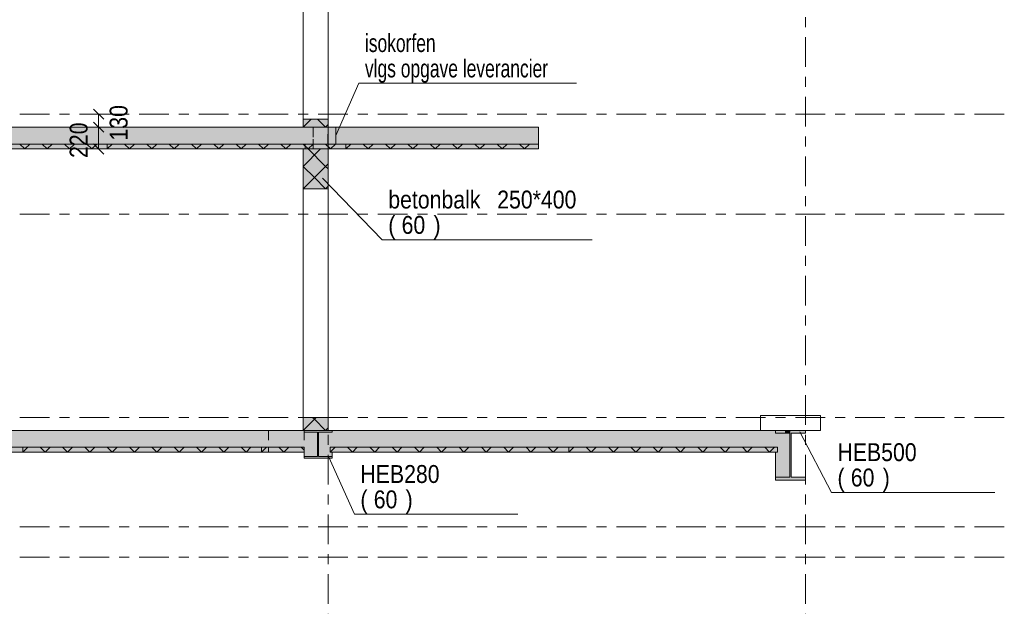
# Model space of a CAD drawing. Header units: millimetres. Extents: x -914 to -73, y -1403 to -809.
# Tile 36 of 79: x -545 to -446, y -1262 to -1203. Entities that reach past the tile are written whole.
import ezdxf

# ---------------------------------------------------------------- set-up
doc = ezdxf.new("R2010")
doc.units = ezdxf.units.MM
for name, pattern in [('XKITLINE00', [0]), ('XKITLINE01', [4, 1, -1, 1, -1]), ('XKITLINE03', [6, 3, -1, 1, -1])]:
    doc.linetypes.add(name, pattern=pattern)
for name, color, linetype, lineweight in [('Offset', 4, 'Continuous', 0), ('Onderdeel', 2, 'Continuous', 0), ('Onderdeel label', 2, 'Continuous', 0), ('Stramien', 4, 'Continuous', 0), ('Tekst', 7, 'Continuous', 0)]:
    doc.layers.add(name, color=color, linetype=linetype, lineweight=lineweight)
doc.styles.add('ARIAL', font='arial.ttf')
doc.styles.add('ARIAL_NARROW', font='ARIALN.TTF')

msp = doc.modelspace()

# ---------------------------------------------------------------- hatches: boundary and pattern name
at = {"layer": 'Onderdeel'}
for points in [[(-492.667, -1215.946), (-584.815, -1215.946), (-584.815, -1213.746), (-492.667, -1213.746)], [(-513.816, -1213.746), (-516.316, -1213.746), (-516.316, -1212.946), (-513.816, -1212.946)], [(-536.019, -1215.946), (-560.019, -1215.946), (-560.019, -1215.446), (-536.019, -1215.446)], [(-512.019, -1215.946), (-536.019, -1215.946), (-536.019, -1215.446), (-512.019, -1215.446)], [(-492.667, -1215.946), (-512.019, -1215.946), (-512.019, -1215.446), (-492.667, -1215.446)], [(-513.815, -1219.946), (-516.315, -1219.946), (-516.315, -1215.946), (-513.815, -1215.946)], [(-513.815, -1219.946), (-516.315, -1219.946), (-516.315, -1215.946), (-513.815, -1215.946)], [(-513.815, -1244.246), (-516.315, -1244.246), (-516.315, -1242.946), (-513.815, -1242.946)], [(-514.815, -1246.446), (-657.806, -1246.446), (-657.806, -1244.246), (-514.815, -1244.246)], [(-514.867, -1244.426), (-516.215, -1244.426), (-516.215, -1244.246), (-513.415, -1244.246), (-513.415, -1244.426), (-514.762, -1244.426), (-514.762, -1246.866), (-513.415, -1246.866), (-513.415, -1247.046), (-516.215, -1247.046), (-516.215, -1246.866), (-514.867, -1246.866)], [(-467.814, -1246.446), (-514.814, -1246.446), (-514.814, -1244.246), (-467.814, -1244.246)], [(-467.387, -1244.526), (-468.815, -1244.526), (-468.815, -1244.246), (-465.815, -1244.246), (-465.815, -1244.526), (-467.242, -1244.526), (-467.242, -1248.966), (-465.815, -1248.966), (-465.815, -1249.246), (-468.815, -1249.246), (-468.815, -1248.966), (-467.387, -1248.966)], [(-467.387, -1244.246), (-467.387, -1244.526), (-467.814, -1244.526), (-467.814, -1244.246)], [(-468.814, -1248.966), (-468.814, -1246.446), (-467.814, -1246.446), (-467.814, -1244.526), (-467.387, -1244.526), (-467.387, -1248.966)], [(-544.512, -1246.446), (-568.512, -1246.446), (-568.512, -1245.946), (-544.512, -1245.946)], [(-520.512, -1246.446), (-544.512, -1246.446), (-544.512, -1245.946), (-520.512, -1245.946)], [(-516.215, -1246.446), (-520.512, -1246.446), (-520.512, -1245.946), (-516.215, -1245.946)], [(-514.867, -1246.866), (-516.214, -1246.866), (-516.214, -1246.446), (-514.867, -1246.446)], [(-513.415, -1246.866), (-514.762, -1246.866), (-514.762, -1246.446), (-513.415, -1246.446)], [(-489.614, -1246.446), (-513.614, -1246.446), (-513.614, -1245.946), (-489.614, -1245.946)], [(-468.614, -1246.446), (-489.614, -1246.446), (-489.614, -1245.946), (-468.614, -1245.946)]]:
    msp.add_hatch(color=256, dxfattribs=at).paths.add_polyline_path(points, flags=17)

# ---------------------------------------------------------------- linework, layer by layer
at = {"layer": 'Offset', "linetype": 'XKITLINE00', "lineweight": 0}
for p, q in [((-534.722, -1212.446), (-538.682, -1212.446)), ((-537.392, -1211.937), (-536.373, -1212.955)), ((-536.882, -1213.746), (-536.882, -1212.446)), ((-537.151, -1213.746), (-538.892, -1213.746)), ((-537.151, -1213.746), (-538.322, -1213.746)), ((-537.392, -1213.237), (-536.373, -1214.255)), ((-537.392, -1213.237), (-536.373, -1214.255)), ((-536.882, -1215.946), (-536.882, -1213.746)), ((-537.392, -1215.437), (-536.373, -1216.455)), ((-537.497, -1215.946), (-538.892, -1215.946))]:
    msp.add_line(p, q, dxfattribs=at)
at = {"layer": 'Offset'}
for p in [(-536.882, -1212.446), (-536.882, -1213.746), (-536.882, -1213.746), (-536.882, -1215.946)]:
    msp.add_point(p, dxfattribs=at)
at = {"layer": 'Onderdeel', "linetype": 'XKITLINE00', "lineweight": 0}
for p, q in [((-516.316, -1213.746), (-516.316, -1168.246)), ((-513.816, -1168.246), (-513.816, -1212.946)), ((-492.665, -1213.746), (-584.815, -1213.746)), ((-516.316, -1213.746), (-515.516, -1212.946)), ((-516.316, -1212.946), (-513.816, -1212.946)), ((-513.816, -1213.746), (-516.316, -1213.746)), ((-514.071, -1213.746), (-514.871, -1212.946)), ((-514.071, -1213.746), (-513.816, -1213.491)), ((-513.816, -1212.946), (-513.816, -1213.746)), ((-513.814, -1215.446), (-513.814, -1213.746)), ((-513.814, -1213.746), (-513.014, -1213.746)), ((-513.014, -1213.746), (-513.014, -1215.446)), ((-492.667, -1215.946), (-492.667, -1213.746)), ((-492.665, -1213.746), (-492.665, -1215.946)), ((-536.019, -1215.446), (-560.019, -1215.446)), ((-544.303, -1215.946), (-544.803, -1215.446)), ((-544.303, -1215.946), (-543.803, -1215.446)), ((-542.058, -1215.946), (-542.558, -1215.446)), ((-542.058, -1215.946), (-541.558, -1215.446)), ((-539.813, -1215.946), (-540.313, -1215.446)), ((-539.813, -1215.946), (-539.313, -1215.446)), ((-537.568, -1215.946), (-538.068, -1215.446)), ((-537.568, -1215.946), (-537.068, -1215.446)), ((-536.019, -1215.946), (-535.519, -1215.446)), ((-536.019, -1215.446), (-536.019, -1215.946)), ((-536.019, -1215.946), (-536.019, -1215.446)), ((-536.019, -1215.446), (-512.019, -1215.446)), ((-533.774, -1215.946), (-534.274, -1215.446)), ((-533.774, -1215.946), (-533.274, -1215.446)), ((-531.529, -1215.946), (-532.029, -1215.446)), ((-531.529, -1215.946), (-531.029, -1215.446)), ((-529.284, -1215.946), (-529.784, -1215.446)), ((-529.284, -1215.946), (-528.784, -1215.446)), ((-527.039, -1215.946), (-527.539, -1215.446)), ((-527.039, -1215.946), (-526.539, -1215.446)), ((-524.794, -1215.946), (-525.294, -1215.446)), ((-524.794, -1215.946), (-524.294, -1215.446)), ((-522.548, -1215.946), (-523.048, -1215.446)), ((-522.548, -1215.946), (-522.048, -1215.446)), ((-520.303, -1215.946), (-520.803, -1215.446)), ((-520.303, -1215.946), (-519.803, -1215.446)), ((-518.058, -1215.946), (-518.558, -1215.446)), ((-518.058, -1215.946), (-517.558, -1215.446)), ((-515.813, -1215.946), (-516.313, -1215.446)), ((-515.813, -1215.946), (-515.313, -1215.446)), ((-513.568, -1215.946), (-514.068, -1215.446)), ((-513.014, -1215.446), (-513.814, -1215.446)), ((-513.568, -1215.946), (-513.068, -1215.446)), ((-512.019, -1215.946), (-511.519, -1215.446)), ((-512.019, -1215.946), (-512.019, -1215.446)), ((-492.667, -1215.446), (-512.019, -1215.446)), ((-512.019, -1215.446), (-512.019, -1215.946)), ((-509.774, -1215.946), (-510.274, -1215.446)), ((-509.774, -1215.946), (-509.274, -1215.446)), ((-507.529, -1215.946), (-508.029, -1215.446)), ((-507.529, -1215.946), (-507.029, -1215.446)), ((-505.284, -1215.946), (-505.784, -1215.446)), ((-505.284, -1215.946), (-504.784, -1215.446)), ((-503.039, -1215.946), (-503.539, -1215.446)), ((-503.039, -1215.946), (-502.539, -1215.446)), ((-500.794, -1215.946), (-501.294, -1215.446)), ((-500.794, -1215.946), (-500.294, -1215.446)), ((-498.548, -1215.946), (-499.048, -1215.446)), ((-498.548, -1215.946), (-498.048, -1215.446)), ((-496.303, -1215.946), (-496.803, -1215.446)), ((-496.303, -1215.946), (-495.803, -1215.446)), ((-494.058, -1215.946), (-494.558, -1215.446)), ((-494.058, -1215.946), (-493.558, -1215.446)), ((-492.665, -1215.446), (-492.667, -1215.446)), ((-492.667, -1215.446), (-492.667, -1215.946)), ((-492.665, -1215.446), (-492.667, -1215.446)), ((-492.665, -1215.946), (-492.665, -1215.446)), ((-516.315, -1215.946), (-583.915, -1215.946)), ((-560.019, -1215.946), (-536.019, -1215.946)), ((-512.019, -1215.946), (-536.019, -1215.946)), ((-516.315, -1217.701), (-514.56, -1215.946)), ((-516.315, -1219.946), (-516.315, -1215.946)), ((-516.315, -1215.946), (-513.815, -1215.946)), ((-516.315, -1219.946), (-516.315, -1215.946)), ((-514.07, -1217.701), (-515.825, -1215.946)), ((-492.667, -1215.946), (-513.815, -1215.946)), ((-513.815, -1215.946), (-513.815, -1219.946)), ((-513.815, -1215.946), (-513.815, -1219.946)), ((-492.667, -1215.946), (-512.019, -1215.946)), ((-492.665, -1215.946), (-492.667, -1215.946)), ((-492.665, -1215.946), (-492.667, -1215.946)), ((-492.667, -1215.946), (-492.665, -1215.946)), ((-492.665, -1215.946), (-492.667, -1215.946)), ((-516.315, -1219.946), (-513.815, -1217.446)), ((-515.192, -1218.824), (-516.315, -1217.701)), ((-513.815, -1217.956), (-514.07, -1217.701)), ((-514.07, -1219.946), (-515.192, -1218.824)), ((-514.07, -1219.946), (-513.815, -1219.691)), ((-516.315, -1219.946), (-516.316, -1219.946)), ((-516.316, -1219.946), (-513.815, -1219.946)), ((-516.316, -1242.946), (-516.316, -1219.946)), ((-513.815, -1219.946), (-516.316, -1219.946)), ((-513.816, -1219.946), (-513.816, -1242.946)), ((-516.315, -1242.946), (-516.316, -1242.946)), ((-516.316, -1242.946), (-513.815, -1242.946)), ((-516.315, -1244.246), (-515.015, -1242.946)), ((-516.315, -1244.246), (-516.315, -1242.946)), ((-515.192, -1243.124), (-515.37, -1242.946)), ((-514.07, -1244.246), (-515.192, -1243.124)), ((-513.815, -1242.946), (-513.815, -1244.246)), ((-464.313, -1242.746), (-470.314, -1242.746)), ((-470.314, -1244.246), (-470.314, -1242.746)), ((-464.313, -1242.746), (-464.313, -1242.746)), ((-464.313, -1242.746), (-464.313, -1244.246)), ((-514.815, -1244.246), (-662.315, -1244.246)), ((-513.815, -1244.246), (-516.315, -1244.246)), ((-516.215, -1244.426), (-516.215, -1244.246)), ((-516.215, -1244.246), (-516.215, -1244.246)), ((-516.215, -1244.246), (-513.415, -1244.246)), ((-516.215, -1244.426), (-514.867, -1244.426)), ((-514.867, -1246.866), (-514.867, -1244.426)), ((-514.867, -1244.426), (-514.867, -1244.426)), ((-514.814, -1244.246), (-467.814, -1244.246)), ((-513.415, -1244.426), (-514.762, -1244.426)), ((-514.762, -1244.426), (-514.762, -1246.866)), ((-514.07, -1244.246), (-513.815, -1243.991)), ((-513.415, -1244.246), (-513.415, -1244.426)), ((-513.415, -1244.426), (-513.415, -1244.426)), ((-468.815, -1244.526), (-468.815, -1244.246)), ((-468.815, -1244.246), (-468.815, -1244.246)), ((-468.815, -1244.246), (-465.815, -1244.246)), ((-467.814, -1244.246), (-467.387, -1244.246)), ((-467.387, -1244.246), (-467.387, -1244.526)), ((-465.815, -1244.246), (-465.815, -1244.526)), ((-464.313, -1244.246), (-465.815, -1244.246)), ((-464.313, -1244.246), (-464.313, -1244.246)), ((-468.815, -1244.526), (-467.387, -1244.526)), ((-467.387, -1248.966), (-467.387, -1244.526)), ((-467.387, -1244.526), (-467.387, -1244.526)), ((-467.387, -1244.526), (-467.387, -1248.966)), ((-465.815, -1244.526), (-467.242, -1244.526)), ((-467.242, -1244.526), (-467.242, -1248.966)), ((-465.815, -1244.526), (-465.815, -1244.526)), ((-516.214, -1246.446), (-662.315, -1246.446)), ((-568.512, -1245.946), (-544.512, -1245.946)), ((-544.512, -1246.446), (-568.512, -1246.446)), ((-544.512, -1246.446), (-544.012, -1245.946)), ((-544.512, -1245.946), (-544.512, -1246.446)), ((-544.512, -1246.446), (-544.512, -1245.946)), ((-544.512, -1245.946), (-520.512, -1245.946)), ((-520.512, -1246.446), (-544.512, -1246.446)), ((-542.267, -1246.446), (-542.767, -1245.946)), ((-542.267, -1246.446), (-541.767, -1245.946)), ((-540.022, -1246.446), (-540.522, -1245.946)), ((-540.022, -1246.446), (-539.522, -1245.946)), ((-537.777, -1246.446), (-538.277, -1245.946)), ((-537.777, -1246.446), (-537.277, -1245.946)), ((-535.532, -1246.446), (-536.032, -1245.946)), ((-535.532, -1246.446), (-535.032, -1245.946)), ((-533.287, -1246.446), (-533.787, -1245.946)), ((-533.287, -1246.446), (-532.787, -1245.946)), ((-531.041, -1246.446), (-531.541, -1245.946)), ((-531.041, -1246.446), (-530.541, -1245.946)), ((-528.796, -1246.446), (-529.296, -1245.946)), ((-528.796, -1246.446), (-528.296, -1245.946)), ((-526.551, -1246.446), (-527.051, -1245.946)), ((-526.551, -1246.446), (-526.051, -1245.946)), ((-524.306, -1246.446), (-524.806, -1245.946)), ((-524.306, -1246.446), (-523.806, -1245.946)), ((-522.061, -1246.446), (-522.561, -1245.946)), ((-522.061, -1246.446), (-521.561, -1245.946)), ((-520.512, -1246.446), (-520.012, -1245.946)), ((-520.512, -1246.446), (-520.512, -1245.946)), ((-520.512, -1245.946), (-516.215, -1245.946)), ((-520.512, -1245.946), (-520.512, -1246.446)), ((-516.215, -1246.446), (-520.512, -1246.446)), ((-518.267, -1246.446), (-518.767, -1245.946)), ((-518.267, -1246.446), (-517.767, -1245.946)), ((-516.215, -1246.253), (-516.522, -1245.946)), ((-516.215, -1246.446), (-516.215, -1245.946)), ((-516.215, -1246.446), (-516.215, -1246.446)), ((-516.214, -1246.866), (-516.214, -1246.446)), ((-514.815, -1246.446), (-514.867, -1246.446)), ((-514.867, -1246.446), (-514.867, -1246.866)), ((-514.814, -1246.446), (-514.762, -1246.446)), ((-514.762, -1246.866), (-514.762, -1246.446)), ((-513.614, -1246.446), (-513.114, -1245.946)), ((-513.614, -1246.446), (-513.614, -1245.946)), ((-513.614, -1245.946), (-489.614, -1245.946)), ((-489.614, -1246.446), (-513.614, -1246.446)), ((-513.415, -1246.446), (-513.415, -1246.866)), ((-468.814, -1246.446), (-513.415, -1246.446)), ((-511.369, -1246.446), (-511.869, -1245.946)), ((-511.369, -1246.446), (-510.869, -1245.946)), ((-509.124, -1246.446), (-509.624, -1245.946)), ((-509.124, -1246.446), (-508.624, -1245.946)), ((-506.879, -1246.446), (-507.379, -1245.946)), ((-506.879, -1246.446), (-506.379, -1245.946)), ((-504.634, -1246.446), (-505.134, -1245.946)), ((-504.634, -1246.446), (-504.134, -1245.946)), ((-502.389, -1246.446), (-502.889, -1245.946)), ((-502.389, -1246.446), (-501.889, -1245.946)), ((-500.144, -1246.446), (-500.644, -1245.946)), ((-500.144, -1246.446), (-499.644, -1245.946)), ((-497.899, -1246.446), (-498.399, -1245.946)), ((-497.899, -1246.446), (-497.399, -1245.946)), ((-495.654, -1246.446), (-496.154, -1245.946)), ((-495.654, -1246.446), (-495.154, -1245.946)), ((-493.409, -1246.446), (-493.909, -1245.946)), ((-493.409, -1246.446), (-492.909, -1245.946)), ((-491.164, -1246.446), (-491.664, -1245.946)), ((-491.164, -1246.446), (-490.664, -1245.946)), ((-489.614, -1246.446), (-489.114, -1245.946)), ((-489.614, -1246.446), (-489.614, -1245.946)), ((-489.614, -1245.946), (-468.614, -1245.946)), ((-489.614, -1245.946), (-489.614, -1246.446)), ((-489.614, -1246.446), (-468.614, -1246.446)), ((-487.369, -1246.446), (-487.869, -1245.946)), ((-487.369, -1246.446), (-486.869, -1245.946)), ((-485.124, -1246.446), (-485.624, -1245.946)), ((-485.124, -1246.446), (-484.624, -1245.946)), ((-482.879, -1246.446), (-483.379, -1245.946)), ((-482.879, -1246.446), (-482.379, -1245.946)), ((-480.634, -1246.446), (-481.134, -1245.946)), ((-480.634, -1246.446), (-480.134, -1245.946)), ((-478.389, -1246.446), (-478.889, -1245.946)), ((-478.389, -1246.446), (-477.889, -1245.946)), ((-476.144, -1246.446), (-476.644, -1245.946)), ((-476.144, -1246.446), (-475.644, -1245.946)), ((-473.899, -1246.446), (-474.399, -1245.946)), ((-473.899, -1246.446), (-473.399, -1245.946)), ((-471.654, -1246.446), (-472.154, -1245.946)), ((-471.654, -1246.446), (-471.154, -1245.946)), ((-469.409, -1246.446), (-469.909, -1245.946)), ((-469.409, -1246.446), (-468.909, -1245.946)), ((-468.814, -1248.966), (-468.814, -1246.446)), ((-468.614, -1245.946), (-468.614, -1246.446)), ((-468.614, -1246.446), (-468.614, -1246.446)), ((-516.215, -1247.046), (-516.215, -1246.866)), ((-516.215, -1246.866), (-516.215, -1246.866)), ((-516.215, -1246.866), (-514.867, -1246.866)), ((-513.415, -1247.046), (-516.215, -1247.046)), ((-514.867, -1246.866), (-516.214, -1246.866)), ((-514.762, -1246.866), (-514.762, -1246.866)), ((-514.762, -1246.866), (-513.415, -1246.866)), ((-513.415, -1246.866), (-514.762, -1246.866)), ((-513.415, -1246.866), (-513.415, -1247.046)), ((-513.415, -1247.046), (-513.415, -1247.046)), ((-468.815, -1249.246), (-468.815, -1248.966)), ((-468.815, -1248.966), (-468.815, -1248.966)), ((-468.815, -1248.966), (-467.387, -1248.966)), ((-465.815, -1249.246), (-468.815, -1249.246)), ((-467.387, -1248.966), (-468.814, -1248.966)), ((-467.242, -1248.966), (-467.242, -1248.966)), ((-467.242, -1248.966), (-465.815, -1248.966)), ((-465.815, -1248.966), (-465.815, -1249.246)), ((-465.815, -1249.246), (-465.815, -1249.246))]:
    msp.add_line(p, q, dxfattribs=at)
at = {"layer": 'Onderdeel', "linetype": 'XKITLINE01', "lineweight": 0}
for p, q in [((-515.317, -1213.746), (-515.317, -1215.946)), ((-515.312, -1213.746), (-515.312, -1215.946)), ((-515.312, -1215.946), (-515.312, -1213.746)), ((-515.312, -1213.746), (-515.312, -1213.746)), ((-513.021, -1213.746), (-513.823, -1213.746)), ((-513.823, -1215.446), (-513.823, -1213.746)), ((-513.821, -1213.746), (-513.814, -1213.746)), ((-513.821, -1215.446), (-513.821, -1213.746)), ((-513.814, -1213.746), (-513.014, -1213.746)), ((-513.814, -1215.446), (-513.814, -1213.746)), ((-513.814, -1213.746), (-513.814, -1213.746)), ((-513.812, -1215.946), (-513.812, -1213.746)), ((-513.812, -1213.746), (-513.812, -1213.746)), ((-513.812, -1215.946), (-513.812, -1213.746)), ((-513.023, -1215.446), (-513.023, -1213.746)), ((-513.021, -1215.446), (-513.021, -1213.746)), ((-513.014, -1213.746), (-513.014, -1215.446)), ((-513.014, -1213.746), (-513.014, -1213.746)), ((-536.016, -1215.446), (-536.019, -1215.446)), ((-536.019, -1215.446), (-536.016, -1215.446)), ((-516.117, -1215.446), (-516.117, -1215.946)), ((-513.823, -1215.446), (-513.021, -1215.446)), ((-513.814, -1215.446), (-513.814, -1215.446)), ((-513.014, -1215.446), (-513.814, -1215.446)), ((-513.014, -1215.446), (-513.014, -1215.446)), ((-512.019, -1215.446), (-512.016, -1215.446)), ((-512.016, -1215.446), (-512.019, -1215.446)), ((-512.016, -1215.446), (-512.016, -1215.946)), ((-512.016, -1215.946), (-512.016, -1215.446)), ((-536.019, -1215.946), (-536.016, -1215.946)), ((-516.315, -1215.946), (-516.316, -1215.946)), ((-516.315, -1215.946), (-516.316, -1215.946)), ((-516.117, -1215.946), (-516.117, -1215.946)), ((-515.317, -1215.946), (-515.317, -1215.946)), ((-515.312, -1215.946), (-515.317, -1215.946)), ((-515.317, -1215.946), (-515.312, -1215.946)), ((-515.317, -1215.946), (-515.317, -1215.946)), ((-515.312, -1215.946), (-515.312, -1215.946)), ((-515.312, -1215.946), (-515.312, -1215.946)), ((-513.815, -1215.946), (-513.816, -1215.946)), ((-513.816, -1215.946), (-513.816, -1215.946)), ((-513.816, -1215.946), (-513.815, -1215.946)), ((-513.812, -1215.946), (-513.812, -1215.946)), ((-512.016, -1215.946), (-512.019, -1215.946)), ((-512.016, -1215.946), (-512.019, -1215.946)), ((-516.316, -1219.946), (-516.316, -1219.946)), ((-513.815, -1219.946), (-513.816, -1219.946)), ((-513.816, -1242.946), (-513.815, -1242.946)), ((-470.314, -1242.746), (-470.314, -1244.246)), ((-464.313, -1244.246), (-464.313, -1242.746)), ((-519.806, -1244.246), (-519.806, -1246.446)), ((-516.315, -1244.246), (-516.316, -1244.246)), ((-516.215, -1244.246), (-516.215, -1246.446)), ((-516.215, -1244.246), (-516.215, -1246.446)), ((-513.815, -1244.246), (-513.816, -1244.246)), ((-465.815, -1244.246), (-470.314, -1244.246)), ((-467.814, -1244.526), (-467.814, -1244.246)), ((-467.814, -1244.246), (-467.814, -1244.246)), ((-467.814, -1244.246), (-467.814, -1244.526)), ((-467.387, -1244.526), (-467.387, -1244.246)), ((-467.387, -1244.246), (-467.387, -1244.246)), ((-467.387, -1244.526), (-467.814, -1244.526)), ((-467.814, -1244.526), (-467.814, -1244.526)), ((-467.814, -1244.526), (-467.814, -1244.526)), ((-467.814, -1244.526), (-467.387, -1244.526)), ((-467.387, -1244.526), (-467.387, -1244.526)), ((-467.387, -1244.526), (-467.387, -1244.526)), ((-544.512, -1245.946), (-544.516, -1245.946)), ((-544.512, -1246.446), (-544.516, -1246.446)), ((-544.512, -1246.446), (-544.516, -1246.446)), ((-520.516, -1246.446), (-520.516, -1245.946)), ((-520.512, -1245.946), (-520.516, -1245.946)), ((-520.512, -1246.446), (-520.516, -1246.446)), ((-520.516, -1246.446), (-520.512, -1246.446)), ((-520.512, -1246.446), (-520.516, -1246.446)), ((-519.806, -1246.446), (-519.806, -1245.946)), ((-516.215, -1246.446), (-516.215, -1245.946)), ((-516.215, -1246.446), (-516.215, -1246.446)), ((-516.214, -1246.446), (-516.215, -1246.446)), ((-514.867, -1246.446), (-514.868, -1246.446)), ((-514.868, -1246.446), (-514.867, -1246.446)), ((-514.868, -1246.446), (-514.868, -1246.446)), ((-514.868, -1246.446), (-514.868, -1246.446)), ((-514.762, -1246.446), (-514.762, -1246.446)), ((-513.415, -1246.446), (-513.415, -1246.446)), ((-513.415, -1246.446), (-513.415, -1246.446)), ((-468.815, -1246.446), (-468.814, -1246.446)), ((-468.815, -1246.446), (-468.815, -1246.446)), ((-468.814, -1246.446), (-468.815, -1246.446)), ((-516.214, -1246.866), (-516.215, -1246.866)), ((-514.867, -1246.866), (-514.868, -1246.866)), ((-514.762, -1246.866), (-514.762, -1246.866)), ((-513.415, -1246.866), (-513.415, -1246.866)), ((-468.814, -1248.966), (-468.815, -1248.966)), ((-467.387, -1248.966), (-467.387, -1248.966))]:
    msp.add_line(p, q, dxfattribs=at)
at = {"layer": 'Onderdeel label', "linetype": 'XKITLINE00', "lineweight": 0}
for p, q in [((-514.375, -1218.89), (-508.356, -1225.082)), ((-508.356, -1225.082), (-487.26, -1225.082)), ((-466.36, -1244.386), (-463.19, -1250.488)), ((-513.748, -1246.948), (-511.16, -1252.686)), ((-463.19, -1250.488), (-446.758, -1250.488)), ((-511.16, -1252.686), (-494.727, -1252.686))]:
    msp.add_line(p, q, dxfattribs=at)
at = {"layer": 'Stramien', "linetype": 'XKITLINE03', "lineweight": 0}
for p, q in [((-513.815, -1375.696), (-513.815, -1147.946)), ((-465.815, -1375.696), (-465.815, -1147.946)), ((-880.815, -1212.446), (-445.815, -1212.446)), ((-880.815, -1222.496), (-445.815, -1222.496)), ((-880.815, -1242.946), (-445.815, -1242.946)), ((-880.815, -1253.946), (-445.815, -1253.946)), ((-880.815, -1256.996), (-445.815, -1256.996))]:
    msp.add_line(p, q, dxfattribs=at)
at = {"layer": 'Tekst', "linetype": 'XKITLINE00', "lineweight": 0}
for p, q in [((-513.014, -1214.596), (-510.705, -1209.344)), ((-510.705, -1209.344), (-488.831, -1209.344))]:
    msp.add_line(p, q, dxfattribs=at)

# ---------------------------------------------------------------- texts
at = {"layer": 'Offset', "style": 'ARIAL', "width": 0.85}
for s, p in [('130', (-533.972, -1215.099)), ('220', (-537.992, -1216.849))]:
    msp.add_text(s, height=1.8, rotation=90.00021, dxfattribs=at).set_placement(p)
at = {"layer": 'Onderdeel label', "style": 'ARIAL', "width": 0.85}
for s, p in [('betonbalk', (-507.756, -1221.932)), ('250*400', (-496.805, -1221.932)), ('(', (-507.756, -1224.482)), ('60', (-506.417, -1224.482)), (')', (-503.207, -1224.482)), ('HEB500', (-462.59, -1247.338)), ('HEB280', (-510.56, -1249.536)), ('(', (-462.59, -1249.888)), ('60', (-461.251, -1249.888)), (')', (-458.041, -1249.888)), ('(', (-510.56, -1252.086)), ('60', (-509.221, -1252.086)), (')', (-506.011, -1252.086))]:
    msp.add_text(s, height=1.8, dxfattribs=at).set_placement(p)
at = {"layer": 'Tekst', "style": 'ARIAL_NARROW', "width": 0.85}
for s, p in [('isokorfen', (-510.105, -1206.194)), ('vlgs opgave leverancier', (-510.105, -1208.744))]:
    msp.add_text(s, height=1.8, dxfattribs=at).set_placement(p)

doc.saveas('drawing.dxf')
